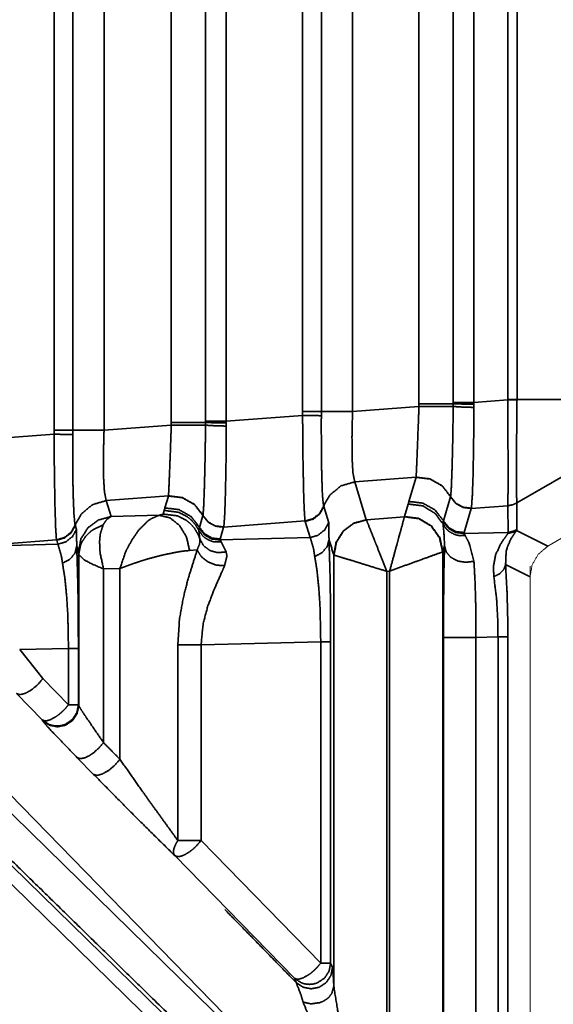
# Model space of a CAD drawing. Header units: millimetres. Extents: x 4 to 836, y 5 to 589.
# Tile 133 of 145: x 756.02 to 763.55, y 261.01 to 274.88. Entities that reach past the tile are written whole.
import ezdxf

# ---------------------------------------------------------------- set-up
doc = ezdxf.new("R2010")
doc.units = ezdxf.units.MM
doc.layers.add('1', color=7, linetype='Continuous', true_color=0xffffff)
doc.styles.add('ideas_simplex', font='simplex.shx')
doc.dimstyles.get("Standard").update_dxf_attribs({"dimtxt": 0.18, "dimasz": 0.18, "dimexe": 0.18, "dimexo": 0.0625, "dimgap": 0.09, "dimtad": 0, "dimtih": 1, "dimtoh": 1, "dimdec": 4, "dimzin": 0, "dimdsep": 46, "dimtxsty": 'Standard', "dimcen": 0.09, "dimadec": 0, "dimazin": 0, "dimtfac": 1, "dimtdec": 4, "dimtofl": 0, "dimtmove": 0, "dimatfit": 3, "dimfxl": 1, "dimtolj": 1, "dimtzin": 0, "dimarcsym": 0})

# ---------------------------------------------------------------- blocks, each defined once
blk = doc.blocks.new('_U6')
at = {"layer": '1', "color": 152, "lineweight": 13}
for p, q in [((712.063834, 299.161165), (788.644145, 299.161165)), ((730.700922, 246.499924), (788.644145, 246.499924))]:
    blk.add_line(p, q, dxfattribs=at)
at = {"layer": '1', "color": 27, "lineweight": 13}
blk.add_line((786.644145, 299.161165), (786.644145, 246.499924), dxfattribs=at)
at = {"layer": '1', "color": 87, "lineweight": 25}
for p, q in [((785.144145, 279.933044), (779.519145, 279.933044)), ((779.519145, 279.933044), (779.519145, 278.433044)), ((785.144145, 278.433044), (785.144145, 279.933044)), ((779.519145, 267.228044), (779.519145, 265.728044)), ((785.144145, 265.728044), (785.144145, 267.228044)), ((779.519145, 265.728044), (785.144145, 265.728044))]:
    blk.add_line(p, q, dxfattribs=at)
at = {"layer": '1', "color": 27, "lineweight": 18}
for points in [[(786.644145, 299.161165), (787.173126, 296.161167), (786.115164, 296.161163)], [(786.644145, 246.499924), (786.115164, 249.499922), (787.173126, 249.499926)]]:
    blk.add_solid(points, dxfattribs=at)
at = {"layer": '1', "color": 87, "linetype": 'Continuous', "lineweight": 25, "char_height": 3, "attachment_point": 7, "rotation": 90, "line_spacing_factor": 1.204819, "style": 'ideas_simplex'}
for s, insert in [('\\W1.2097;52,7', (777.678145, 267.175544)), ('\\W1.2097;2.07', (784.990645, 267.175544))]:
    blk.add_mtext(s, dxfattribs=dict(at, insert=insert))
blk = doc.blocks.new('_U7')
at = {"layer": '1', "color": 152, "lineweight": 13}
for p, q in [((730.700922, 347.500076), (812.919958, 347.500076)), ((730.700922, 246.499924), (812.919958, 246.499924))]:
    blk.add_line(p, q, dxfattribs=at)
at = {"layer": '1', "color": 27, "lineweight": 13}
blk.add_line((810.919958, 246.499924), (810.919958, 347.500076), dxfattribs=at)
at = {"layer": '1', "color": 87, "lineweight": 25}
for p, q in [((809.419958, 305.335083), (803.794958, 305.335083)), ((803.794958, 305.335083), (803.794958, 303.835083)), ((809.419958, 303.835083), (809.419958, 305.335083)), ((803.794958, 292.630083), (803.794958, 291.130083)), ((809.419958, 291.130083), (809.419958, 292.630083)), ((803.794958, 291.130083), (809.419958, 291.130083))]:
    blk.add_line(p, q, dxfattribs=at)
at = {"layer": '1', "color": 27, "lineweight": 18}
for points in [[(810.919958, 347.500076), (811.448939, 344.500078), (810.390977, 344.500074)], [(810.919958, 246.499924), (810.390977, 249.499922), (811.448939, 249.499926)]]:
    blk.add_solid(points, dxfattribs=at)
at = {"layer": '1', "color": 87, "linetype": 'Continuous', "lineweight": 25, "char_height": 3, "attachment_point": 7, "rotation": 90, "line_spacing_factor": 1.204819, "style": 'ideas_simplex'}
for s, insert in [('\\W1.2097;3.98', (809.266458, 292.577583)), ('\\W1.1774;101', (801.953958, 294.062583))]:
    blk.add_mtext(s, dxfattribs=dict(at, insert=insert))

msp = doc.modelspace()

# ---------------------------------------------------------------- linework, layer by layer
at = {"layer": '1', "color": 143, "linetype": 'Continuous', "lineweight": 35}
for p, q in [((756.51, 269.097), (756.51, 275.903)), ((756.775, 275.903), (756.775, 269.097)), ((757.215, 275.903), (757.215, 269.097)), ((758.164, 269.206), (758.164, 275.794)), ((758.648, 269.224), (758.648, 275.776)), ((758.938, 275.776), (758.938, 269.224)), ((760.017, 269.362), (760.017, 275.638)), ((760.281, 275.638), (760.281, 269.362)), ((760.722, 275.638), (760.722, 269.362)), ((761.657, 269.47), (761.657, 275.53)), ((762.142, 269.488), (762.142, 275.512)), ((762.432, 275.512), (762.432, 269.488)), ((762.912, 269.53), (762.912, 275.47)), ((763.041, 275.47), (763.041, 269.53)), ((762.432, 269.488), (762.912, 269.524)), ((762.912, 269.524), (762.912, 269.53)), ((763.041, 269.53), (763.041, 269.524)), ((763.041, 269.53), (763.725, 269.53)), ((760.722, 269.362), (761.657, 269.432)), ((761.657, 269.432), (761.657, 269.47)), ((762.141, 269.433), (762.142, 269.47)), ((762.142, 269.47), (762.142, 269.488)), ((762.432, 269.488), (762.432, 269.465)), ((762.432, 269.465), (762.433, 269.419)), ((758.938, 269.224), (760.016, 269.306)), ((760.016, 269.306), (760.017, 269.362)), ((760.281, 269.362), (760.281, 269.302)), ((756.51, 269.041), (756.51, 269.097)), ((756.775, 269.097), (756.774, 269.037)), ((757.215, 269.097), (758.164, 269.168)), ((758.164, 269.168), (758.164, 269.206)), ((758.648, 269.206), (758.648, 269.224)), ((758.648, 269.169), (758.648, 269.206)), ((758.938, 269.224), (758.939, 269.202)), ((758.939, 269.202), (758.939, 269.156)), ((755.445, 268.961), (756.51, 269.041)), ((761.617, 268.435), (760.752, 268.37)), ((761.517, 268.093), (761.617, 268.434)), ((761.617, 268.434), (761.617, 268.435)), ((763.725, 268.467), (763.039, 268.072)), ((760.752, 268.37), (760.915, 267.836)), ((758.124, 268.172), (757.245, 268.105)), ((758.074, 268.002), (758.123, 268.17)), ((758.123, 268.17), (758.124, 268.172)), ((762.005, 267.819), (762.104, 268.159)), ((762.104, 268.159), (762.104, 268.16)), ((757.245, 268.105), (757.314, 267.881)), ((760.313, 268.028), (760.315, 268.021)), ((760.315, 268.021), (760.385, 267.794)), ((761.454, 267.88), (761.506, 268.057)), ((762.396, 267.995), (762.297, 267.655)), ((762.913, 268.034), (762.396, 267.995)), ((762.397, 267.998), (762.396, 267.996)), ((762.396, 267.996), (762.396, 267.995)), ((762.913, 268.033), (762.913, 268.034)), ((762.914, 267.658), (762.913, 268.033)), ((763.039, 268.073), (763.039, 268.072)), ((763.039, 268.072), (763.04, 267.697)), ((757.314, 267.881), (757.992, 267.899)), ((758.048, 267.916), (758.062, 267.967)), ((758.561, 267.728), (758.61, 267.895)), ((758.61, 267.895), (758.61, 267.896)), ((760.916, 267.834), (761.453, 267.878)), ((761.453, 267.878), (761.454, 267.88)), ((756.807, 267.763), (756.809, 267.757)), ((756.809, 267.757), (756.826, 267.7)), ((758.553, 267.685), (758.557, 267.716)), ((758.557, 267.716), (758.561, 267.728)), ((758.902, 267.731), (758.854, 267.564)), ((760.051, 267.818), (758.902, 267.731)), ((758.903, 267.732), (758.902, 267.731)), ((758.903, 267.734), (758.903, 267.732)), ((760.053, 267.812), (760.051, 267.818)), ((760.123, 267.585), (760.053, 267.812)), ((760.915, 267.836), (760.916, 267.834)), ((761.997, 267.776), (762.001, 267.806)), ((762.001, 267.806), (762.005, 267.819)), ((758.567, 267.561), (758.553, 267.685)), ((758.85, 267.551), (760.123, 267.585)), ((762.293, 267.642), (762.914, 267.658)), ((762.297, 267.655), (762.293, 267.642)), ((762.293, 267.642), (762.31, 267.613)), ((762.917, 267.646), (762.914, 267.658)), ((763.04, 267.697), (763.032, 267.682)), ((763.032, 267.682), (763.474, 267.461)), ((755.408, 267.461), (756.564, 267.491)), ((756.545, 267.553), (755.41, 267.467)), ((756.547, 267.547), (756.545, 267.553)), ((756.564, 267.491), (756.547, 267.547)), ((756.855, 267.384), (756.83, 267.465)), ((758.854, 267.564), (758.85, 267.551)), ((758.85, 267.551), (758.867, 267.522)), ((758.867, 267.522), (758.937, 267.383)), ((762.019, 267.468), (761.994, 267.383)), ((756.858, 265.216), (756.858, 267.346)), ((758.422, 267.402), (758.529, 267.41)), ((760.456, 261.26), (760.456, 267.339)), ((760.458, 267.338), (760.456, 267.339)), ((761.994, 267.383), (761.992, 267.382)), ((761.994, 267.383), (761.994, 259.218)), ((763.225, 267.03), (762.88, 267.203)), ((757.439, 267.148), (757.208, 267.142)), ((757.439, 264.459), (757.439, 267.148)), ((761.244, 267.112), (761.206, 267.108)), ((761.206, 267.108), (761.206, 258.946)), ((761.244, 258.908), (761.244, 267.112)), ((762.773, 266.183), (762.462, 266.175)), ((762.773, 259.027), (762.773, 266.183)), ((762.912, 266.183), (762.912, 259.027)), ((758.256, 263.314), (758.256, 266.073)), ((760.272, 266.117), (758.584, 266.073)), ((758.584, 266.073), (758.584, 263.314)), ((760.272, 261.586), (760.272, 266.117)), ((760.412, 266.117), (760.412, 261.586)), ((762.002, 259.221), (762.002, 266.175)), ((762.462, 266.175), (762.462, 259.346)), ((756.713, 266.023), (756.025, 266.005)), ((756.025, 266.005), (756.353, 265.597)), ((756.713, 265.228), (756.713, 266.023)), ((756.853, 266.023), (756.853, 265.228)), ((756.353, 265.597), (756.713, 265.228)), ((756.341, 265.016), (755.981, 265.385)), ((756.853, 265.228), (756.858, 265.216)), ((754.37, 265.194), (760.071, 259.626)), ((756.346, 265.004), (756.341, 265.016)), ((760.071, 259.682), (755.026, 264.844)), ((754.189, 264.642), (762.825, 256.208)), ((762.773, 255.996), (754.137, 264.43)), ((757.067, 264.247), (756.836, 264.482)), ((758.584, 263.314), (760.272, 261.586)), ((759.9, 261.374), (758.212, 263.102)), ((760.412, 261.586), (760.438, 261.524)), ((759.926, 261.312), (759.9, 261.374))]:
    msp.add_line(p, q, dxfattribs=at)
at = {"layer": '1', "color": 143, "linetype": 'Continuous', "lineweight": 18}
for p, q in [((763.725, 267.607), (763.474, 267.461)), ((763.225, 267.03), (763.225, 249.563))]:
    msp.add_line(p, q, dxfattribs=at)
at = {"layer": '1', "color": 143, "linetype": 'Continuous', "lineweight": 35}
for points, knots in [([(762.912, 269.53), (762.979, 269.53), (763.041, 269.53)], [0, 0, 0.500291, 1, 1]), ([(762.913, 268.034), (762.913, 268.046), (762.914, 268.206), (762.917, 268.514), (762.913, 268.916), (762.913, 269.407), (762.912, 269.524)], [0, 0, 0.045878, 0.272878, 0.499901, 0.717707, 0.946929, 1, 1]), ([(762.912, 269.524), (762.979, 269.524), (763.041, 269.524)], [0, 0, 0.49999, 1, 1]), ([(763.041, 269.524), (763.04, 269.409), (763.035, 268.931), (763.036, 268.54), (763.035, 268.239), (763.037, 268.085), (763.039, 268.073)], [0, 0, 0.053561, 0.282631, 0.500042, 0.728023, 0.954093, 1, 1]), ([(761.617, 268.435), (761.622, 268.521), (761.63, 268.709), (761.641, 268.978), (761.644, 269.069), (761.653, 269.299), (761.657, 269.432)], [0, 0, 0.227146, 0.454131, 0.681107, 0.748856, 0.90941, 1, 1]), ([(761.657, 269.47), (761.853, 269.47), (762.024, 269.47), (762.142, 269.47)], [0, 0, 0.335305, 0.670653, 1, 1]), ([(761.657, 269.432), (761.853, 269.432), (762.024, 269.433), (762.141, 269.433)], [0, 0, 0.335597, 0.671181, 1, 1]), ([(762.104, 268.162), (762.106, 268.173), (762.114, 268.274), (762.116, 268.321), (762.126, 268.605), (762.132, 268.853), (762.135, 268.991), (762.139, 269.262), (762.141, 269.433)], [0, 0, 0.043545, 0.226929, 0.281813, 0.520392, 0.680054, 0.760482, 0.908857, 1, 1]), ([(762.433, 269.419), (762.315, 269.422), (762.213, 269.427), (762.141, 269.433)], [0, 0, 0.333333, 0.666664, 1, 1]), ([(762.142, 269.488), (762.213, 269.488), (762.315, 269.488), (762.432, 269.488)], [0, 0, 0.333331, 0.666665, 1, 1]), ([(762.142, 269.47), (762.213, 269.468), (762.315, 269.466), (762.432, 269.465)], [0, 0, 0.333334, 0.666662, 1, 1]), ([(762.433, 269.419), (762.429, 268.924), (762.422, 268.494), (762.411, 268.179), (762.399, 268.011), (762.397, 267.998)], [0, 0, 0.240385, 0.480234, 0.718781, 0.956414, 1, 1]), ([(760.051, 267.818), (760.049, 267.83), (760.038, 267.993), (760.029, 268.293), (760.021, 268.719), (760.017, 269.204), (760.016, 269.306)], [0, 0, 0.047567, 0.277314, 0.498824, 0.728436, 0.954006, 1, 1]), ([(760.281, 269.302), (760.223, 269.303), (760.13, 269.304), (760.016, 269.306)], [0, 0, 0.333336, 0.666666, 1, 1]), ([(760.017, 269.362), (760.13, 269.362), (760.223, 269.362), (760.281, 269.362)], [0, 0, 0.333323, 0.666666, 1, 1]), ([(760.281, 269.302), (760.28, 269.215), (760.281, 268.804), (760.284, 268.577), (760.287, 268.443), (760.296, 268.185), (760.31, 268.041), (760.313, 268.028)], [0, 0, 0.046083, 0.271505, 0.409557, 0.501161, 0.722131, 0.952202, 1, 1]), ([(760.281, 269.362), (760.371, 269.362), (760.528, 269.362), (760.722, 269.362)], [0, 0, 0.317255, 0.658632, 1, 1]), ([(760.722, 269.362), (760.716, 269.186), (760.713, 268.999), (760.714, 268.788), (760.716, 268.687), (760.726, 268.498), (760.752, 268.37)], [0, 0, 0.119562, 0.250714, 0.413102, 0.500849, 0.705976, 1, 1]), ([(756.51, 269.097), (756.624, 269.097), (756.717, 269.097), (756.775, 269.097)], [0, 0, 0.333331, 0.666663, 1, 1]), ([(757.215, 269.097), (757.021, 269.097), (756.865, 269.097), (756.775, 269.097)], [0, 0, 0.341372, 0.682745, 1, 1]), ([(757.215, 269.097), (757.21, 268.921), (757.207, 268.735), (757.207, 268.523), (757.209, 268.422), (757.22, 268.234), (757.245, 268.105)], [0, 0, 0.119562, 0.250714, 0.413104, 0.500849, 0.705977, 1, 1]), ([(758.124, 268.172), (758.129, 268.257), (758.137, 268.445), (758.147, 268.714), (758.151, 268.806), (758.159, 269.035), (758.164, 269.168)], [0, 0, 0.227146, 0.454131, 0.681106, 0.748858, 0.909411, 1, 1]), ([(758.648, 269.206), (758.531, 269.206), (758.36, 269.206), (758.164, 269.206)], [0, 0, 0.329347, 0.664695, 1, 1]), ([(758.648, 269.169), (758.53, 269.169), (758.36, 269.169), (758.164, 269.168)], [0, 0, 0.328927, 0.664463, 1, 1]), ([(758.611, 267.898), (758.612, 267.909), (758.62, 268.01), (758.622, 268.057), (758.632, 268.341), (758.638, 268.589), (758.641, 268.727), (758.645, 268.998), (758.648, 269.169)], [0, 0, 0.043545, 0.226929, 0.281812, 0.520393, 0.680055, 0.760482, 0.908858, 1, 1]), ([(758.648, 269.224), (758.719, 269.224), (758.822, 269.224), (758.938, 269.224)], [0, 0, 0.333334, 0.666666, 1, 1]), ([(758.648, 269.206), (758.72, 269.204), (758.822, 269.203), (758.939, 269.202)], [0, 0, 0.333334, 0.666662, 1, 1]), ([(758.648, 269.169), (758.719, 269.163), (758.822, 269.159), (758.939, 269.156)], [0, 0, 0.333331, 0.66667, 1, 1]), ([(758.939, 269.156), (758.936, 268.661), (758.928, 268.231), (758.918, 267.915), (758.906, 267.747), (758.903, 267.734)], [0, 0, 0.240386, 0.480234, 0.71878, 0.956413, 1, 1]), ([(756.51, 269.041), (756.624, 269.039), (756.717, 269.038), (756.774, 269.037)], [0, 0, 0.333336, 0.666661, 1, 1]), ([(756.545, 267.553), (756.542, 267.566), (756.532, 267.728), (756.523, 268.029), (756.515, 268.455), (756.51, 268.939), (756.51, 269.041)], [0, 0, 0.047568, 0.277314, 0.498825, 0.728436, 0.954007, 1, 1]), ([(756.774, 269.037), (756.774, 268.951), (756.774, 268.539), (756.777, 268.312), (756.78, 268.178), (756.79, 267.921), (756.803, 267.776), (756.807, 267.763)], [0, 0, 0.046083, 0.271505, 0.409557, 0.501161, 0.722132, 0.952201, 1, 1]), ([(761.617, 268.435), (761.813, 268.412), (761.985, 268.314), (762.104, 268.162)], [0, 0, 0.335357, 0.670718, 1, 1]), ([(761.617, 268.434), (761.813, 268.41), (761.985, 268.313), (762.104, 268.16)], [0, 0, 0.335307, 0.670617, 1, 1]), ([(760.315, 268.021), (760.327, 268.055), (760.401, 268.183), (760.557, 268.313), (760.752, 268.37)], [0, 0, 0.060053, 0.31206, 0.656031, 1, 1]), ([(758.61, 267.896), (758.491, 268.049), (758.319, 268.146), (758.123, 268.17)], [0, 0, 0.329385, 0.664694, 1, 1]), ([(758.611, 267.898), (758.492, 268.051), (758.32, 268.148), (758.124, 268.172)], [0, 0, 0.329248, 0.664623, 1, 1]), ([(762.104, 268.162), (762.177, 268.069), (762.28, 268.012), (762.397, 267.998)], [0, 0, 0.333338, 0.666673, 1, 1]), ([(762.104, 268.16), (762.176, 268.067), (762.279, 268.01), (762.396, 267.996)], [0, 0, 0.333338, 0.666655, 1, 1]), ([(762.104, 268.159), (762.176, 268.066), (762.279, 268.009), (762.396, 267.995)], [0, 0, 0.333328, 0.666653, 1, 1]), ([(757.245, 268.105), (757.051, 268.048), (756.895, 267.918), (756.821, 267.79), (756.809, 267.757)], [0, 0, 0.343966, 0.687941, 0.939948, 1, 1]), ([(758.062, 267.967), (758.073, 267.997), (758.074, 268.002)], [0, 0, 0.864391, 1, 1]), ([(758.561, 267.728), (758.442, 267.881), (758.44, 267.883), (758.27, 267.979), (758.269, 267.979), (758.074, 268.002)], [0, 0, 0.329349, 0.333376, 0.664699, 0.666708, 1, 1]), ([(760.313, 268.028), (760.257, 267.925), (760.165, 267.851), (760.051, 267.818)], [0, 0, 0.333333, 0.666669, 1, 1]), ([(760.315, 268.021), (760.259, 267.918), (760.167, 267.845), (760.053, 267.812)], [0, 0, 0.333332, 0.66667, 1, 1]), ([(761.506, 268.057), (761.516, 268.088), (761.517, 268.093)], [0, 0, 0.864406, 1, 1]), ([(761.506, 268.057), (761.711, 268.031), (761.888, 267.923), (761.997, 267.776)], [0, 0, 0.346892, 0.693781, 1, 1]), ([(761.517, 268.093), (761.712, 268.07), (761.714, 268.069), (761.884, 267.973), (761.885, 267.972), (762.005, 267.819)], [0, 0, 0.333298, 0.335307, 0.666634, 0.67065, 1, 1]), ([(762.913, 268.034), (762.978, 268.046), (763.039, 268.073)], [0, 0, 0.500003, 1, 1]), ([(762.913, 268.033), (762.978, 268.046), (763.039, 268.072)], [0, 0, 0.49845, 1, 1]), ([(756.855, 267.384), (756.889, 267.565), (756.987, 267.722), (757.136, 267.832), (757.314, 267.881)], [0, 0, 0.250002, 0.500001, 0.750002, 1, 1]), ([(757.202, 267.762), (757.226, 267.802), (757.255, 267.841), (757.314, 267.881)], [0, 0, 0.228473, 0.499448, 1, 1]), ([(757.992, 267.899), (757.877, 267.849), (757.832, 267.818), (757.7, 267.684), (757.606, 267.548), (757.536, 267.417), (757.514, 267.367), (757.439, 267.148)], [0, 0, 0.177445, 0.244467, 0.449395, 0.608341, 0.744507, 0.793052, 1, 1]), ([(757.992, 267.899), (758.041, 267.911), (758.048, 267.916)], [0, 0, 0.670906, 1, 1]), ([(758.422, 267.402), (758.378, 267.593), (758.28, 267.755), (758.145, 267.862), (757.992, 267.899)], [0, 0, 0.250001, 0.500001, 0.749997, 1, 1]), ([(758.048, 267.916), (758.251, 267.891), (758.372, 267.829), (758.427, 267.786), (758.494, 267.71), (758.546, 267.62), (758.567, 267.561)], [0, 0, 0.301644, 0.501963, 0.60472, 0.753995, 0.907974, 1, 1]), ([(758.062, 267.967), (758.268, 267.94), (758.387, 267.88), (758.445, 267.832), (758.508, 267.76), (758.553, 267.685)], [0, 0, 0.345832, 0.568126, 0.693418, 0.85342, 1, 1]), ([(758.61, 267.895), (758.683, 267.803), (758.785, 267.745), (758.902, 267.731)], [0, 0, 0.333328, 0.666663, 1, 1]), ([(758.611, 267.898), (758.683, 267.805), (758.786, 267.748), (758.903, 267.734)], [0, 0, 0.333326, 0.666664, 1, 1]), ([(761.453, 267.878), (761.437, 267.819), (761.388, 267.64), (761.34, 267.464), (761.32, 267.39), (761.244, 267.112)], [0, 0, 0.20848, 0.479573, 0.670817, 0.743996, 1, 1]), ([(761.453, 267.878), (761.655, 267.851), (761.83, 267.746), (761.948, 267.581), (761.992, 267.382)], [0, 0, 0.249999, 0.499999, 0.750001, 1, 1]), ([(761.454, 267.88), (761.657, 267.854), (761.833, 267.749), (761.952, 267.583), (761.994, 267.383)], [0, 0, 0.249998, 0.499997, 0.749999, 1, 1]), ([(756.545, 267.553), (756.658, 267.586), (756.75, 267.66), (756.807, 267.763)], [0, 0, 0.333334, 0.666664, 1, 1]), ([(756.547, 267.547), (756.66, 267.58), (756.752, 267.653), (756.809, 267.757)], [0, 0, 0.333338, 0.66666, 1, 1]), ([(756.858, 267.346), (756.884, 267.48), (756.903, 267.522), (756.955, 267.601), (757.024, 267.669), (757.065, 267.698), (757.202, 267.762)], [0, 0, 0.249666, 0.333182, 0.500002, 0.666816, 0.750335, 1, 1]), ([(757.208, 267.142), (757.162, 267.354), (757.156, 267.407), (757.152, 267.532), (757.162, 267.636), (757.202, 267.762)], [0, 0, 0.297282, 0.373544, 0.564867, 0.742728, 1, 1]), ([(758.557, 267.716), (758.63, 267.623), (758.733, 267.565), (758.85, 267.551)], [0, 0, 0.333339, 0.666666, 1, 1]), ([(758.561, 267.728), (758.634, 267.636), (758.737, 267.578), (758.854, 267.564)], [0, 0, 0.333332, 0.666669, 1, 1]), ([(760.385, 267.794), (760.328, 267.691), (760.236, 267.617), (760.123, 267.585)], [0, 0, 0.333329, 0.666663, 1, 1]), ([(760.385, 267.794), (760.387, 267.651), (760.389, 267.559)], [0, 0, 0.734053, 1, 1]), ([(760.456, 267.339), (760.49, 267.52), (760.589, 267.676), (760.737, 267.787), (760.915, 267.836)], [0, 0, 0.250001, 0.499997, 0.749997, 1, 1]), ([(760.916, 267.834), (760.739, 267.785), (760.591, 267.674), (760.494, 267.518), (760.458, 267.338)], [0, 0, 0.249997, 0.499997, 0.749998, 1, 1]), ([(760.916, 267.834), (760.941, 267.772), (761.012, 267.593), (761.076, 267.432), (761.1, 267.372), (761.206, 267.108)], [0, 0, 0.224618, 0.502068, 0.683601, 0.745534, 1, 1]), ([(762.019, 267.468), (762.009, 267.666), (761.997, 267.776)], [0, 0, 0.512732, 1, 1]), ([(761.997, 267.776), (762.038, 267.713), (762.074, 267.678), (762.094, 267.663), (762.16, 267.629), (762.185, 267.621), (762.234, 267.611), (762.31, 267.613)], [0, 0, 0.199854, 0.333294, 0.40008, 0.599932, 0.666714, 0.800147, 1, 1]), ([(762.001, 267.806), (762.073, 267.714), (762.176, 267.656), (762.293, 267.642)], [0, 0, 0.333332, 0.666667, 1, 1]), ([(762.005, 267.819), (762.077, 267.726), (762.18, 267.668), (762.297, 267.655)], [0, 0, 0.33334, 0.666668, 1, 1]), ([(756.564, 267.491), (756.677, 267.524), (756.769, 267.597), (756.826, 267.7)], [0, 0, 0.333331, 0.666665, 1, 1]), ([(756.826, 267.7), (756.828, 267.557), (756.83, 267.465)], [0, 0, 0.734054, 1, 1]), ([(758.553, 267.685), (758.607, 267.609), (758.63, 267.588), (758.683, 267.553), (758.741, 267.53), (758.772, 267.523), (758.867, 267.522)], [0, 0, 0.249652, 0.333177, 0.500004, 0.666818, 0.750353, 1, 1]), ([(760.188, 267.317), (760.17, 267.428), (760.123, 267.585)], [0, 0, 0.271998, 1, 1]), ([(762.31, 267.613), (762.373, 267.491), (762.433, 267.251)], [0, 0, 0.479321, 1, 1]), ([(762.715, 267.032), (762.708, 267.17), (762.738, 267.338), (762.815, 267.503), (762.855, 267.56), (762.917, 267.646)], [0, 0, 0.156132, 0.363518, 0.61519, 0.729419, 1, 1]), ([(763.032, 267.682), (762.985, 267.612), (762.949, 267.554), (762.9, 267.439), (762.888, 267.388), (762.88, 267.203)], [0, 0, 0.288943, 0.435822, 0.65684, 0.738922, 1, 1]), ([(762.914, 267.658), (762.979, 267.671), (763.04, 267.697)], [0, 0, 0.500019, 1, 1]), ([(762.917, 267.646), (762.957, 267.652), (762.996, 267.665), (763.032, 267.682)], [0, 0, 0.33332, 0.66665, 1, 1]), ([(756.629, 267.223), (756.611, 267.334), (756.564, 267.491)], [0, 0, 0.271997, 1, 1]), ([(756.629, 267.223), (756.733, 267.278), (756.804, 267.363), (756.83, 267.465)], [0, 0, 0.333328, 0.666665, 1, 1]), ([(756.83, 267.465), (756.846, 266.9), (756.85, 266.592), (756.853, 266.023)], [0, 0, 0.472427, 0.671027, 1, 1]), ([(758.529, 267.41), (758.559, 267.486), (758.567, 267.519), (758.567, 267.561)], [0, 0, 0.437782, 0.659144, 1, 1]), ([(758.567, 267.561), (758.621, 267.468), (758.71, 267.401), (758.821, 267.371), (758.937, 267.383)], [0, 0, 0.249998, 0.5, 0.749998, 1, 1]), ([(760.188, 267.317), (760.292, 267.372), (760.363, 267.457), (760.389, 267.559)], [0, 0, 0.333328, 0.666665, 1, 1]), ([(760.389, 267.559), (760.405, 266.993), (760.409, 266.685), (760.412, 266.117)], [0, 0, 0.472426, 0.671027, 1, 1]), ([(762.002, 266.175), (762.003, 266.514), (762.011, 267.16), (762.019, 267.468)], [0, 0, 0.229407, 0.7097, 1, 1]), ([(762.019, 267.468), (762.043, 267.38), (762.109, 267.305), (762.206, 267.254), (762.32, 267.235), (762.433, 267.251)], [0, 0, 0.199999, 0.399996, 0.6, 0.800002, 1, 1]), ([(756.858, 267.346), (756.856, 267.372), (756.855, 267.384)], [0, 0, 0.493409, 1, 1]), ([(756.858, 267.346), (756.935, 267.27), (757.044, 267.212), (757.208, 267.142)], [0, 0, 0.433947, 0.701863, 1, 1]), ([(757.439, 267.148), (757.64, 267.222), (757.743, 267.256), (757.835, 267.284), (758.006, 267.33), (758.066, 267.344), (758.278, 267.386), (758.346, 267.395), (758.422, 267.402)], [0, 0, 0.206872, 0.305768, 0.3916, 0.550488, 0.606845, 0.822191, 0.901173, 1, 1]), ([(758.256, 266.073), (758.279, 266.431), (758.333, 266.738), (758.399, 266.997), (758.529, 267.41)], [0, 0, 0.251376, 0.472218, 0.664372, 1, 1]), ([(758.529, 267.41), (758.585, 267.318), (758.68, 267.242), (758.798, 267.196), (758.916, 267.188)], [0, 0, 0.249998, 0.499993, 0.749993, 1, 1]), ([(758.937, 267.383), (758.948, 267.329), (758.916, 267.188)], [0, 0, 0.345614, 1, 1]), ([(760.272, 266.117), (760.263, 266.59), (760.247, 266.847), (760.22, 267.114), (760.188, 267.317)], [0, 0, 0.322512, 0.519395, 0.762134, 1, 1]), ([(761.206, 267.108), (760.923, 267.195), (760.872, 267.211), (760.707, 267.262), (760.523, 267.318), (760.458, 267.338)], [0, 0, 0.264871, 0.316287, 0.49785, 0.775346, 1, 1]), ([(761.992, 267.382), (761.934, 267.361), (761.76, 267.298), (761.588, 267.236), (761.526, 267.214), (761.244, 267.112)], [0, 0, 0.208512, 0.479651, 0.670922, 0.733526, 1, 1]), ([(756.713, 266.023), (756.704, 266.497), (756.688, 266.753), (756.661, 267.02), (756.629, 267.223)], [0, 0, 0.322511, 0.519395, 0.762134, 1, 1]), ([(758.916, 267.188), (758.865, 267.072), (758.764, 266.843), (758.675, 266.607), (758.613, 266.371), (758.584, 266.073)], [0, 0, 0.13054, 0.35554, 0.565149, 0.761571, 1, 1]), ([(762.433, 267.251), (762.448, 266.995), (762.457, 266.711), (762.461, 266.457), (762.462, 266.175)], [0, 0, 0.293342, 0.560591, 0.773852, 1, 1]), ([(762.715, 267.032), (762.798, 267.076), (762.855, 267.136), (762.88, 267.203)], [0, 0, 0.333342, 0.666671, 1, 1]), ([(762.88, 267.203), (762.9, 266.821), (762.909, 266.501), (762.912, 266.183)], [0, 0, 0.410454, 0.713975, 1, 1]), ([(762.773, 266.183), (762.768, 266.448), (762.753, 266.714), (762.715, 267.032)], [0, 0, 0.283051, 0.585329, 1, 1]), ([(762.773, 266.183), (762.842, 266.183), (762.89, 266.183), (762.912, 266.183)], [0, 0, 0.333326, 0.666667, 1, 1]), ([(758.256, 266.073), (758.334, 266.073), (758.362, 266.073), (758.477, 266.073), (758.505, 266.073), (758.584, 266.073)], [0, 0, 0.249711, 0.333198, 0.666793, 0.750285, 1, 1]), ([(760.272, 266.117), (760.345, 266.117), (760.393, 266.117), (760.412, 266.117)], [0, 0, 0.333332, 0.666662, 1, 1]), ([(762.002, 266.175), (762.031, 266.175), (762.108, 266.175), (762.219, 266.175), (762.302, 266.175), (762.344, 266.175), (762.462, 266.175)], [0, 0, 0.2, 0.399997, 0.599996, 0.732721, 0.800001, 1, 1]), ([(756.713, 266.023), (756.786, 266.023), (756.835, 266.023), (756.853, 266.023)], [0, 0, 0.333329, 0.666664, 1, 1]), ([(756.353, 265.597), (756.279, 265.511), (756.192, 265.438), (756.105, 265.389), (756.031, 265.37), (755.981, 265.385)], [0, 0, 0.200001, 0.400002, 0.600001, 0.799999, 1, 1]), ([(756.341, 265.016), (756.372, 265.003), (756.391, 265.001), (756.415, 265.004), (756.465, 265.02), (756.552, 265.07), (756.555, 265.072), (756.61, 265.116), (756.639, 265.143), (756.667, 265.172), (756.713, 265.228)], [0, 0, 0.133929, 0.200142, 0.27004, 0.400307, 0.59962, 0.607026, 0.730931, 0.799836, 0.870998, 1, 1]), ([(756.341, 265.016), (756.438, 264.951), (756.464, 264.942), (756.504, 264.933), (756.553, 264.929), (756.553, 264.929), (756.572, 264.929), (756.607, 264.934), (756.648, 264.944), (756.668, 264.952), (756.765, 265.017), (756.77, 265.022), (756.83, 265.114), (756.832, 265.117), (756.853, 265.228)], [0, 0, 0.166305, 0.205421, 0.263297, 0.333534, 0.333957, 0.361064, 0.411224, 0.470196, 0.500819, 0.667121, 0.677587, 0.833603, 0.83891, 1, 1]), ([(756.346, 265.004), (756.443, 264.94), (756.558, 264.917), (756.558, 264.917), (756.673, 264.94), (756.77, 265.005), (756.835, 265.102), (756.858, 265.216)], [0, 0, 0.16667, 0.333332, 0.333571, 0.500002, 0.666664, 0.83333, 1, 1]), ([(756.713, 265.228), (756.765, 265.228), (756.83, 265.228), (756.853, 265.228)], [0, 0, 0.226737, 0.622649, 1, 1]), ([(756.858, 265.216), (756.873, 265.189), (756.907, 265.135), (756.965, 265.047), (757.031, 264.951), (757.208, 264.694)], [0, 0, 0.143702, 0.288636, 0.461534, 0.623154, 1, 1]), ([(756.836, 264.482), (756.496, 264.835), (756.414, 264.923), (756.367, 264.977), (756.346, 265.004)], [0, 0, 0.513075, 0.689318, 0.84293, 1, 1]), ([(759.94, 259.096), (757.715, 261.269), (754.24, 264.664)], [0, 0, 0.390326, 1, 1]), ([(756.836, 264.482), (756.876, 264.468), (756.933, 264.477), (756.96, 264.487), (757.002, 264.508), (757.047, 264.536), (757.076, 264.558), (757.147, 264.623), (757.208, 264.694)], [0, 0, 0.166494, 0.332982, 0.399821, 0.499992, 0.600171, 0.667007, 0.833501, 1, 1]), ([(757.067, 264.247), (757.116, 264.232), (757.19, 264.251), (757.277, 264.3), (757.364, 264.373), (757.439, 264.459)], [0, 0, 0.2, 0.399998, 0.599997, 0.800003, 1, 1]), ([(757.439, 264.459), (757.746, 264.022), (757.851, 263.875), (758.06, 263.585), (758.256, 263.314)], [0, 0, 0.380718, 0.506692, 0.757198, 1, 1]), ([(758.212, 263.102), (757.644, 263.663), (757.067, 264.247)], [0, 0, 0.49426, 1, 1]), ([(758.212, 263.102), (758.197, 263.13), (758.194, 263.156), (758.195, 263.167), (758.198, 263.188), (758.204, 263.211), (758.225, 263.261), (758.233, 263.275), (758.256, 263.314)], [0, 0, 0.199832, 0.345409, 0.39992, 0.500174, 0.600082, 0.799909, 0.853117, 1, 1]), ([(758.584, 263.314), (758.509, 263.229), (758.467, 263.19), (758.463, 263.187), (758.422, 263.156), (758.364, 263.12), (758.335, 263.106), (758.295, 263.092), (758.261, 263.087), (758.246, 263.088), (758.212, 263.102)], [0, 0, 0.199309, 0.299156, 0.307371, 0.399588, 0.531233, 0.599739, 0.702634, 0.799975, 0.851848, 1, 1]), ([(758.256, 263.314), (758.343, 263.314), (758.469, 263.314), (758.584, 263.314)], [0, 0, 0.276017, 0.643379, 1, 1]), ([(759.9, 261.374), (759.93, 261.361), (759.95, 261.36), (759.973, 261.363), (760.024, 261.379), (760.11, 261.428), (760.114, 261.43), (760.168, 261.474), (760.197, 261.501), (760.226, 261.531), (760.272, 261.586)], [0, 0, 0.133924, 0.20014, 0.270038, 0.400302, 0.599614, 0.607029, 0.730938, 0.799833, 0.871, 1, 1]), ([(759.9, 261.374), (759.997, 261.31), (760.023, 261.3), (760.063, 261.291), (760.112, 261.287), (760.112, 261.287), (760.131, 261.288), (760.166, 261.292), (760.206, 261.302), (760.227, 261.31), (760.324, 261.375), (760.329, 261.38), (760.389, 261.472), (760.39, 261.475), (760.412, 261.586)], [0, 0, 0.166301, 0.205422, 0.263298, 0.333535, 0.333963, 0.36106, 0.411225, 0.470192, 0.500815, 0.667117, 0.677591, 0.833605, 0.838908, 1, 1]), ([(759.926, 261.312), (760.023, 261.247), (760.138, 261.224), (760.138, 261.224), (760.253, 261.247), (760.35, 261.312), (760.415, 261.409), (760.438, 261.524)], [0, 0, 0.166665, 0.333332, 0.333571, 0.500003, 0.666664, 0.833331, 1, 1]), ([(760.272, 261.586), (760.324, 261.586), (760.389, 261.586), (760.412, 261.586)], [0, 0, 0.226739, 0.622647, 1, 1]), ([(760.438, 261.524), (760.452, 261.361), (760.456, 261.26)], [0, 0, 0.74092, 1, 1]), ([(760.023, 261.037), (759.995, 261.134), (759.926, 261.312)], [0, 0, 0.268137, 1, 1]), ([(760.023, 261.037), (760.119, 261.015), (760.139, 261.013), (760.258, 261.029), (760.312, 261.051), (760.36, 261.082), (760.388, 261.106), (760.43, 261.163), (760.456, 261.26)], [0, 0, 0.166594, 0.200067, 0.399567, 0.499825, 0.600092, 0.66699, 0.800498, 1, 1]), ([(760.456, 261.26), (760.515, 260.895), (760.679, 260.436), (760.752, 260.299)], [0, 0, 0.39324, 0.856475, 1, 1]), ([(760.542, 260.123), (760.164, 260.693), (760.023, 261.037)], [0, 0, 0.614476, 1, 1])]:
    msp.add_open_spline(points, degree=1, knots=knots, dxfattribs=at)
for points in [[(760.456, 267.339), (760.389, 267.559)], [(757.208, 267.142), (757.208, 264.694)], [(757.208, 264.694), (757.439, 264.459)], [(758.921, 262.34), (759.926, 261.312)]]:
    msp.add_open_spline(points, degree=1, dxfattribs=at)
at = {"layer": '1', "color": 143, "linetype": 'Continuous', "lineweight": 18}
for points, knots in [([(763.474, 267.461), (763.341, 267.35), (763.255, 267.2), (763.225, 267.03)], [0, 0, 0.33344, 0.666667, 1, 1]), ([(763.225, 249.563), (763.225, 253.655), (763.225, 267.183)], [0, 0, 0.232237, 1, 1])]:
    msp.add_open_spline(points, degree=1, knots=knots, dxfattribs=at)

# ---------------------------------------------------------------- dimensions: what is measured, and where the dimension line sits
at = {"layer": '1', "color": 87, "linetype": 'Continuous', "lineweight": 25}
for base, p1, p2, angle, text, override, picture, middle in [((810.92, 246.5), (726.891, 347.5), (728.201, 246.5), 90, '\\C87;101\\P[\\C87;\\H3.00;\\Fsimplex.shx;3.98\\Fsimplex.shx;\\H3.00;\\C87; ]', {"dimtxt": 3, "dimasz": 3, "dimexe": 2, "dimexo": 2.5, "dimgap": 1.5, "dimtad": 1, "dimtih": 0, "dimtoh": 0, "dimdec": 2, "dimlfac": 1, "dimzin": 8, "dimdsep": 44, "dimlunit": 2, "dimpost": '', "dimtxsty": 'ideas_simplex', "dimsah": 1, "dimse1": 0, "dimse2": 0, "dimsd1": 0, "dimsd2": 0, "dimclrd": 27, "dimclre": 152, "dimclrt": 87, "dimtol": 0, "dimtm": -0.1, "dimtfac": 0.5, "dimtdec": 2, "dimtofl": 1, "dimtmove": 0, "dimtzin": 8, "dimlwd": 13, "dimlwe": 13}, '_U7', (810.92, 298.233)), ((786.644, 299.161), (727.079, 246.5), (709.564, 299.161), 270, '\\C87;52,7\\P[\\C87;\\H3.00;\\Fsimplex.shx;2.07\\Fsimplex.shx;\\H3.00;\\C87; ]', {"dimtxt": 3, "dimasz": 3, "dimexe": 2, "dimexo": 2.5, "dimgap": 1.5, "dimtad": 1, "dimtih": 0, "dimtoh": 0, "dimdec": 1, "dimlfac": 1, "dimzin": 8, "dimdsep": 44, "dimlunit": 2, "dimpost": '', "dimtxsty": 'ideas_simplex', "dimsah": 1, "dimse1": 0, "dimse2": 0, "dimsd1": 0, "dimsd2": 0, "dimclrd": 27, "dimclre": 152, "dimclrt": 87, "dimtol": 0, "dimtm": -0.1, "dimtfac": 0.5, "dimtdec": 2, "dimtofl": 1, "dimtmove": 0, "dimtzin": 8, "dimlwd": 13, "dimlwe": 13}, '_U6', (786.644, 272.831))]:
    dim = msp.add_linear_dim(base=base, p1=p1, p2=p2, angle=angle, text=text, dimstyle='Standard', override=override, dxfattribs=at)
    dim.commit()
    dim.dimension.update_dxf_attribs({"geometry": picture, "text_midpoint": middle, "dimtype": 160})

doc.saveas('drawing.dxf')
